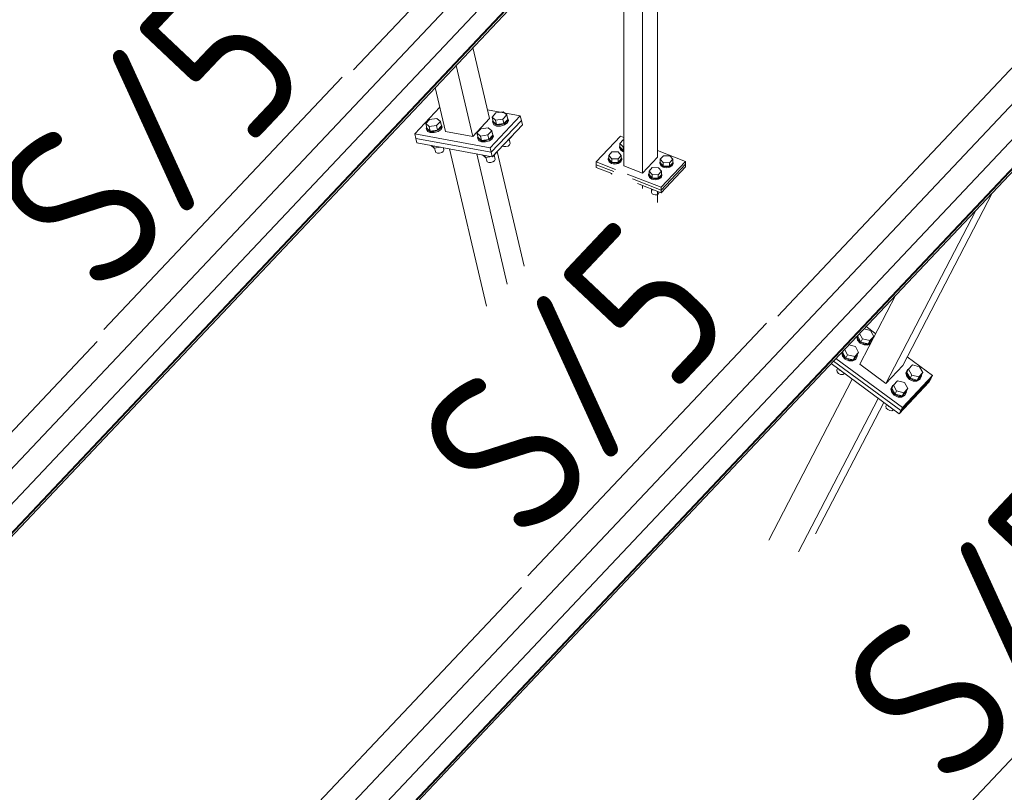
# Model space of a CAD drawing. Header units: millimetres. Extents: x -681 to 506, y -45 to 794.
# Tile 124 of 256: x -304 to -274, y 496 to 520. Entities that reach past the tile are written whole.
import ezdxf

# ---------------------------------------------------------------- set-up
doc = ezdxf.new("R2010")
doc.units = ezdxf.units.MM
doc.header["$LTSCALE"] = 0.6
doc.linetypes.add('XKITLINE00', pattern=[0])
for name, color, linetype, lineweight in [('Bolt', 7, 'Continuous', 0), ('Part', 2, 'Continuous', 0), ('PartMark', 3, 'Continuous', 0)]:
    doc.layers.add(name, color=color, linetype=linetype, lineweight=lineweight)
doc.styles.add('ISOCPEUR', font='ISOCPEUR.TTF')

msp = doc.modelspace()

# ---------------------------------------------------------------- linework, layer by layer
at = {"layer": 'Bolt', "color": 3, "linetype": 'XKITLINE00', "lineweight": 0}
for p, q in [((-291.728, 516.671), (-291.608, 516.798)), ((-291.608, 516.798), (-291.382, 516.831)), ((-291.382, 516.831), (-291.275, 516.737)), ((-289.693, 516.871), (-289.573, 516.998)), ((-289.661, 516.734), (-289.693, 516.871)), ((-289.587, 516.777), (-289.693, 516.871)), ((-289.36, 516.81), (-289.587, 516.777)), ((-289.573, 516.998), (-289.347, 517.031)), ((-289.24, 516.937), (-289.36, 516.81)), ((-289.328, 516.673), (-289.36, 516.81)), ((-289.347, 517.031), (-289.24, 516.937)), ((-289.328, 516.673), (-289.208, 516.8)), ((-289.208, 516.8), (-289.24, 516.937)), ((-289.195, 516.802), (-289.231, 516.73)), ((-289.223, 516.865), (-289.195, 516.802)), ((-289.186, 516.766), (-289.195, 516.802)), ((-291.696, 516.534), (-291.728, 516.671)), ((-291.621, 516.577), (-291.728, 516.671)), ((-291.709, 516.532), (-291.7, 516.551)), ((-291.681, 516.469), (-291.709, 516.532)), ((-291.7, 516.496), (-291.709, 516.532)), ((-291.672, 516.433), (-291.7, 516.496)), ((-291.589, 516.44), (-291.696, 516.534)), ((-291.395, 516.61), (-291.621, 516.577)), ((-291.589, 516.44), (-291.621, 516.577)), ((-291.275, 516.737), (-291.395, 516.61)), ((-291.363, 516.473), (-291.395, 516.61)), ((-291.363, 516.473), (-291.243, 516.6)), ((-291.266, 516.53), (-291.356, 516.468)), ((-291.348, 516.431), (-291.257, 516.493)), ((-291.243, 516.6), (-291.275, 516.737)), ((-291.23, 516.602), (-291.266, 516.53)), ((-291.258, 516.665), (-291.23, 516.602)), ((-291.257, 516.493), (-291.221, 516.566)), ((-291.221, 516.566), (-291.23, 516.602)), ((-290.154, 516.383), (-290.035, 516.51)), ((-290.035, 516.51), (-289.808, 516.543)), ((-289.808, 516.543), (-289.701, 516.449)), ((-289.674, 516.732), (-289.665, 516.751)), ((-289.646, 516.67), (-289.674, 516.732)), ((-289.666, 516.696), (-289.674, 516.732)), ((-289.638, 516.633), (-289.666, 516.696)), ((-289.554, 516.64), (-289.661, 516.734)), ((-289.561, 516.633), (-289.646, 516.67)), ((-289.638, 516.633), (-289.553, 516.596)), ((-289.554, 516.64), (-289.587, 516.777)), ((-289.443, 516.632), (-289.561, 516.633)), ((-289.554, 516.64), (-289.328, 516.673)), ((-289.553, 516.596), (-289.434, 516.596)), ((-289.322, 516.668), (-289.443, 516.632)), ((-289.434, 516.596), (-289.313, 516.631)), ((-289.231, 516.73), (-289.322, 516.668)), ((-289.313, 516.631), (-289.222, 516.693)), ((-289.222, 516.693), (-289.186, 516.766)), ((-291.596, 516.433), (-291.681, 516.469)), ((-291.672, 516.433), (-291.588, 516.396)), ((-291.477, 516.432), (-291.596, 516.433)), ((-291.589, 516.44), (-291.363, 516.473)), ((-291.588, 516.396), (-291.469, 516.396)), ((-291.356, 516.468), (-291.477, 516.432)), ((-291.469, 516.396), (-291.348, 516.431)), ((-290.122, 516.246), (-290.154, 516.383)), ((-290.048, 516.289), (-290.154, 516.383)), ((-290.136, 516.244), (-290.126, 516.263)), ((-290.107, 516.181), (-290.136, 516.244)), ((-290.127, 516.207), (-290.136, 516.244)), ((-290.099, 516.145), (-290.127, 516.207)), ((-290.016, 516.152), (-290.122, 516.246)), ((-290.023, 516.145), (-290.107, 516.181)), ((-289.821, 516.322), (-290.048, 516.289)), ((-290.016, 516.152), (-290.048, 516.289)), ((-290.016, 516.152), (-289.789, 516.185)), ((-289.783, 516.179), (-289.904, 516.144)), ((-289.701, 516.449), (-289.821, 516.322)), ((-289.789, 516.185), (-289.821, 516.322)), ((-289.789, 516.185), (-289.669, 516.312)), ((-289.692, 516.242), (-289.783, 516.179)), ((-289.774, 516.143), (-289.684, 516.205)), ((-289.669, 516.312), (-289.701, 516.449)), ((-289.656, 516.314), (-289.692, 516.242)), ((-289.684, 516.377), (-289.656, 516.314)), ((-289.684, 516.205), (-289.648, 516.277)), ((-289.648, 516.277), (-289.656, 516.314)), ((-289.206, 516.153), (-289.086, 516.28)), ((-289.133, 516.056), (-289.166, 516.196)), ((-289.086, 516.28), (-289.088, 516.287)), ((-291.558, 516), (-291.467, 515.92)), ((-291.467, 515.92), (-291.483, 515.986)), ((-291.467, 515.92), (-291.275, 515.948)), ((-291.429, 515.818), (-291.453, 515.922)), ((-291.168, 515.856), (-291.185, 515.932)), ((-290.099, 516.145), (-290.014, 516.108)), ((-289.904, 516.144), (-290.023, 516.145)), ((-290.014, 516.108), (-289.895, 516.107)), ((-289.895, 516.107), (-289.774, 516.143)), ((-289.376, 515.982), (-289.333, 515.964)), ((-289.333, 515.964), (-289.268, 515.964)), ((-289.268, 515.964), (-289.202, 515.983)), ((-289.216, 516.152), (-289.206, 516.153)), ((-289.206, 516.153), (-289.208, 516.16)), ((-289.202, 515.983), (-289.153, 516.017)), ((-289.153, 516.017), (-289.133, 516.056)), ((-285.78, 515.957), (-285.767, 515.986)), ((-285.754, 515.89), (-285.78, 515.957)), ((-285.78, 515.931), (-285.78, 515.957)), ((-285.78, 515.931), (-285.754, 515.865)), ((-285.767, 516.063), (-285.667, 516.169)), ((-285.767, 515.957), (-285.767, 516.063)), ((-285.674, 515.955), (-285.767, 516.063)), ((-285.674, 515.848), (-285.767, 515.957)), ((-285.681, 515.841), (-285.754, 515.89)), ((-285.674, 515.848), (-285.674, 515.955)), ((-285.645, 515.954), (-285.674, 515.955)), ((-285.667, 516.169), (-285.645, 516.169)), ((-291.414, 515.784), (-291.429, 515.818)), ((-291.414, 515.784), (-291.368, 515.764)), ((-291.368, 515.764), (-291.303, 515.763)), ((-291.303, 515.763), (-291.237, 515.783)), ((-291.237, 515.783), (-291.187, 515.817)), ((-291.187, 515.817), (-291.168, 515.856)), ((-289.985, 515.712), (-289.894, 515.632)), ((-289.894, 515.632), (-289.909, 515.698)), ((-289.894, 515.632), (-289.701, 515.66)), ((-289.856, 515.53), (-289.88, 515.634)), ((-289.677, 515.663), (-289.667, 515.665)), ((-289.667, 515.665), (-289.669, 515.672)), ((-289.667, 515.665), (-289.548, 515.792)), ((-289.594, 515.568), (-289.627, 515.708)), ((-289.548, 515.792), (-289.549, 515.799)), ((-286.125, 515.59), (-286.112, 515.619)), ((-286.1, 515.524), (-286.125, 515.59)), ((-286.125, 515.565), (-286.125, 515.59)), ((-286.112, 515.697), (-286.013, 515.802)), ((-286.112, 515.59), (-286.112, 515.697)), ((-286.02, 515.588), (-286.112, 515.697)), ((-286.112, 515.59), (-286.02, 515.482)), ((-286.02, 515.482), (-286.02, 515.588)), ((-285.827, 515.586), (-286.02, 515.588)), ((-286.013, 515.802), (-285.82, 515.8)), ((-285.728, 515.691), (-285.827, 515.586)), ((-285.827, 515.479), (-285.827, 515.586)), ((-285.827, 515.479), (-285.728, 515.585)), ((-285.82, 515.8), (-285.728, 515.691)), ((-285.754, 515.865), (-285.681, 515.815)), ((-285.714, 515.585), (-285.744, 515.519)), ((-285.728, 515.585), (-285.728, 515.691)), ((-285.728, 515.619), (-285.714, 515.585)), ((-285.714, 515.559), (-285.714, 515.585)), ((-285.645, 515.834), (-285.681, 515.841)), ((-285.681, 515.815), (-285.645, 515.809)), ((-285.645, 515.848), (-285.674, 515.848)), ((-284.532, 515.581), (-284.432, 515.687)), ((-284.532, 515.475), (-284.532, 515.581)), ((-284.439, 515.473), (-284.532, 515.581)), ((-284.432, 515.687), (-284.239, 515.684)), ((-284.147, 515.576), (-284.247, 515.47)), ((-284.239, 515.684), (-284.147, 515.576)), ((-284.147, 515.47), (-284.147, 515.576)), ((-289.84, 515.495), (-289.856, 515.53)), ((-289.84, 515.495), (-289.794, 515.475)), ((-289.794, 515.475), (-289.729, 515.475)), ((-289.729, 515.475), (-289.663, 515.494)), ((-289.663, 515.494), (-289.614, 515.528)), ((-289.614, 515.528), (-289.594, 515.568)), ((-286.125, 515.565), (-286.1, 515.499)), ((-286.027, 515.475), (-286.1, 515.524)), ((-286.1, 515.499), (-286.027, 515.449)), ((-285.924, 515.456), (-286.027, 515.475)), ((-286.027, 515.449), (-285.924, 515.43)), ((-286.02, 515.482), (-285.827, 515.479)), ((-285.821, 515.472), (-285.924, 515.456)), ((-285.924, 515.43), (-285.821, 515.446)), ((-285.744, 515.519), (-285.821, 515.472)), ((-285.821, 515.446), (-285.744, 515.494)), ((-285.744, 515.494), (-285.714, 515.559)), ((-284.877, 515.215), (-284.778, 515.321)), ((-284.778, 515.321), (-284.585, 515.318)), ((-284.585, 515.318), (-284.493, 515.21)), ((-284.545, 515.475), (-284.532, 515.504)), ((-284.519, 515.409), (-284.545, 515.475)), ((-284.545, 515.45), (-284.545, 515.475)), ((-284.545, 515.45), (-284.519, 515.383)), ((-284.532, 515.475), (-284.439, 515.367)), ((-284.446, 515.359), (-284.519, 515.409)), ((-284.519, 515.383), (-284.446, 515.334)), ((-284.344, 515.34), (-284.446, 515.359)), ((-284.446, 515.334), (-284.344, 515.315)), ((-284.439, 515.367), (-284.439, 515.473)), ((-284.247, 515.47), (-284.439, 515.473)), ((-284.439, 515.367), (-284.247, 515.364)), ((-284.24, 515.356), (-284.344, 515.34)), ((-284.344, 515.315), (-284.24, 515.331)), ((-284.247, 515.364), (-284.147, 515.47)), ((-284.247, 515.364), (-284.247, 515.47)), ((-284.164, 515.404), (-284.24, 515.356)), ((-284.24, 515.331), (-284.164, 515.378)), ((-284.134, 515.469), (-284.164, 515.404)), ((-284.164, 515.378), (-284.134, 515.444)), ((-284.147, 515.504), (-284.134, 515.469)), ((-284.134, 515.444), (-284.134, 515.469)), ((-286.02, 515.124), (-286.038, 515.145)), ((-286.031, 515.126), (-286.031, 515.138)), ((-286.02, 515.124), (-286.02, 515.138)), ((-284.891, 515.109), (-284.877, 515.138)), ((-284.865, 515.042), (-284.891, 515.109)), ((-284.891, 515.083), (-284.891, 515.109)), ((-284.891, 515.083), (-284.865, 515.017)), ((-284.877, 515.109), (-284.877, 515.215)), ((-284.785, 515.107), (-284.877, 515.215)), ((-284.877, 515.109), (-284.785, 515)), ((-284.792, 514.993), (-284.865, 515.042)), ((-284.865, 515.017), (-284.792, 514.967)), ((-284.69, 514.974), (-284.792, 514.993)), ((-284.785, 515), (-284.785, 515.107)), ((-284.593, 515.104), (-284.785, 515.107)), ((-284.785, 515), (-284.593, 514.997)), ((-284.586, 514.99), (-284.69, 514.974)), ((-284.493, 515.21), (-284.593, 515.104)), ((-284.593, 514.997), (-284.593, 515.104)), ((-284.593, 514.997), (-284.493, 515.103)), ((-284.509, 515.037), (-284.586, 514.99)), ((-284.586, 514.965), (-284.509, 515.012)), ((-284.48, 515.103), (-284.509, 515.037)), ((-284.509, 515.012), (-284.48, 515.078)), ((-284.493, 515.103), (-284.493, 515.21)), ((-284.493, 515.137), (-284.48, 515.103)), ((-284.48, 515.078), (-284.48, 515.103)), ((-284.792, 514.967), (-284.69, 514.948)), ((-284.69, 514.948), (-284.586, 514.965)), ((-284.785, 514.643), (-284.803, 514.664)), ((-284.796, 514.554), (-284.796, 514.656)), ((-284.796, 514.554), (-284.783, 514.518)), ((-284.785, 514.643), (-284.785, 514.657)), ((-284.748, 514.642), (-284.785, 514.643)), ((-284.783, 514.518), (-284.743, 514.492)), ((-284.743, 514.492), (-284.688, 514.481)), ((-284.688, 514.481), (-284.632, 514.49)), ((-284.632, 514.49), (-284.59, 514.516)), ((-284.59, 514.516), (-284.574, 514.551)), ((-284.574, 514.551), (-284.574, 514.574)), ((-278.487, 510.162), (-278.502, 510.127)), ((-278.488, 510.154), (-278.483, 510.167)), ((-278.463, 510.052), (-278.488, 510.154)), ((-278.475, 510.151), (-278.448, 510.203)), ((-278.475, 510.151), (-278.376, 509.97)), ((-278.325, 510.069), (-278.417, 510.236)), ((-278.288, 510.373), (-278.085, 510.322)), ((-277.985, 510.142), (-278.105, 510.015)), ((-278.085, 510.322), (-277.985, 510.142)), ((-278.037, 510.043), (-277.985, 510.142)), ((-278.749, 509.884), (-278.546, 509.834)), ((-278.502, 510.127), (-278.477, 510.026)), ((-278.477, 510.026), (-278.397, 509.936)), ((-278.383, 509.962), (-278.463, 510.052)), ((-278.397, 509.936), (-278.282, 509.882)), ((-278.268, 509.908), (-278.383, 509.962)), ((-278.376, 509.97), (-278.325, 510.069)), ((-278.376, 509.97), (-278.157, 509.916)), ((-278.105, 510.015), (-278.325, 510.069)), ((-278.282, 509.882), (-278.164, 509.879)), ((-278.151, 509.905), (-278.268, 509.908)), ((-278.164, 509.879), (-278.075, 509.926)), ((-278.157, 509.916), (-278.037, 510.043)), ((-278.157, 509.916), (-278.105, 510.015)), ((-278.062, 509.953), (-278.151, 509.905)), ((-278.024, 510.039), (-278.06, 509.956)), ((-278.029, 510.058), (-278.024, 510.039)), ((-278.948, 509.674), (-278.963, 509.639)), ((-278.963, 509.639), (-278.938, 509.537)), ((-278.949, 509.665), (-278.944, 509.678)), ((-278.925, 509.564), (-278.949, 509.665)), ((-278.938, 509.537), (-278.858, 509.447)), ((-278.937, 509.662), (-278.909, 509.715)), ((-278.937, 509.662), (-278.837, 509.481)), ((-278.844, 509.474), (-278.925, 509.564)), ((-278.786, 509.58), (-278.878, 509.748)), ((-278.837, 509.481), (-278.786, 509.58)), ((-278.566, 509.526), (-278.786, 509.58)), ((-278.618, 509.427), (-278.498, 509.554)), ((-278.446, 509.653), (-278.566, 509.526)), ((-278.546, 509.834), (-278.446, 509.653)), ((-278.485, 509.551), (-278.522, 509.465)), ((-278.498, 509.554), (-278.446, 509.653)), ((-278.49, 509.57), (-278.485, 509.551)), ((-278.858, 509.447), (-278.743, 509.394)), ((-278.73, 509.42), (-278.844, 509.474)), ((-278.837, 509.481), (-278.618, 509.427)), ((-278.743, 509.394), (-278.626, 509.39)), ((-278.612, 509.417), (-278.73, 509.42)), ((-278.626, 509.39), (-278.536, 509.438)), ((-278.618, 509.427), (-278.566, 509.526)), ((-278.522, 509.465), (-278.612, 509.417)), ((-278.536, 509.438), (-278.522, 509.465)), ((-276.918, 509.14), (-276.798, 509.267)), ((-276.798, 509.267), (-276.579, 509.213)), ((-279.098, 509.158), (-279.118, 509.111)), ((-279.118, 509.111), (-279.104, 509.056)), ((-279.104, 509.056), (-279.06, 509.007)), ((-279.098, 509.158), (-279.095, 509.162)), ((-279.06, 509.007), (-278.998, 508.977)), ((-279.032, 509.105), (-279.042, 509.123)), ((-279.032, 509.105), (-279.028, 509.113)), ((-279.01, 509.099), (-279.032, 509.105)), ((-278.998, 508.977), (-278.934, 508.975)), ((-278.934, 508.975), (-278.885, 509.002)), ((-278.885, 509.002), (-278.883, 509.006)), ((-276.959, 509.104), (-276.996, 509.018)), ((-276.996, 509.018), (-276.971, 508.916)), ((-276.982, 509.044), (-276.945, 509.131)), ((-276.957, 508.943), (-276.982, 509.044)), ((-276.969, 509.041), (-276.918, 509.14)), ((-276.969, 509.041), (-276.87, 508.86)), ((-276.959, 509.104), (-276.945, 509.131)), ((-276.877, 508.853), (-276.957, 508.943)), ((-276.945, 509.131), (-276.909, 509.15)), ((-276.818, 508.959), (-276.918, 509.14)), ((-276.87, 508.86), (-276.818, 508.959)), ((-276.599, 508.905), (-276.818, 508.959)), ((-276.65, 508.806), (-276.531, 508.933)), ((-276.479, 509.032), (-276.599, 508.905)), ((-276.579, 509.213), (-276.479, 509.032)), ((-276.518, 508.93), (-276.555, 508.844)), ((-276.531, 508.933), (-276.479, 509.032)), ((-276.522, 508.949), (-276.518, 508.93)), ((-277.443, 508.556), (-277.406, 508.642)), ((-277.43, 508.553), (-277.379, 508.652)), ((-277.42, 508.616), (-277.406, 508.642)), ((-277.406, 508.642), (-277.37, 508.662)), ((-277.379, 508.652), (-277.259, 508.779)), ((-277.28, 508.471), (-277.379, 508.652)), ((-277.259, 508.779), (-277.04, 508.725)), ((-277.04, 508.725), (-276.94, 508.544)), ((-276.971, 508.916), (-276.89, 508.826)), ((-276.89, 508.826), (-276.776, 508.773)), ((-276.762, 508.799), (-276.877, 508.853)), ((-276.87, 508.86), (-276.65, 508.806)), ((-276.776, 508.773), (-276.658, 508.769)), ((-276.645, 508.796), (-276.762, 508.799)), ((-276.658, 508.769), (-276.569, 508.817)), ((-276.65, 508.806), (-276.599, 508.905)), ((-276.555, 508.844), (-276.645, 508.796)), ((-276.569, 508.817), (-276.555, 508.844)), ((-277.42, 508.616), (-277.457, 508.529)), ((-277.457, 508.529), (-277.432, 508.428)), ((-277.418, 508.454), (-277.443, 508.556)), ((-277.432, 508.428), (-277.352, 508.338)), ((-277.43, 508.553), (-277.331, 508.372)), ((-277.338, 508.364), (-277.418, 508.454)), ((-277.352, 508.338), (-277.237, 508.284)), ((-277.223, 508.311), (-277.338, 508.364)), ((-277.331, 508.372), (-277.28, 508.471)), ((-277.331, 508.372), (-277.112, 508.318)), ((-277.06, 508.417), (-277.28, 508.471)), ((-277.119, 508.281), (-277.03, 508.329)), ((-277.112, 508.318), (-276.992, 508.445)), ((-277.112, 508.318), (-277.06, 508.417)), ((-277.016, 508.355), (-277.106, 508.307)), ((-276.94, 508.544), (-277.06, 508.417)), ((-277.03, 508.329), (-277.016, 508.355)), ((-276.979, 508.442), (-277.016, 508.355)), ((-276.992, 508.445), (-276.94, 508.544)), ((-276.984, 508.461), (-276.979, 508.442)), ((-277.591, 508.049), (-277.612, 508.002)), ((-277.591, 508.049), (-277.589, 508.053)), ((-277.237, 508.284), (-277.119, 508.281)), ((-277.106, 508.307), (-277.223, 508.311)), ((-277.612, 508.002), (-277.598, 507.946)), ((-277.598, 507.946), (-277.554, 507.897)), ((-277.554, 507.897), (-277.492, 507.868)), ((-277.526, 507.995), (-277.536, 508.014)), ((-277.526, 507.995), (-277.522, 508.003)), ((-277.504, 507.99), (-277.526, 507.995)), ((-277.492, 507.868), (-277.428, 507.866)), ((-277.428, 507.866), (-277.379, 507.892)), ((-277.379, 507.892), (-277.377, 507.896))]:
    msp.add_line(p, q, dxfattribs=at)
at = {"layer": 'Part', "color": 2, "linetype": 'XKITLINE00', "lineweight": 0}
for p, q in [((-278.272, 534.916), (-293.939, 518.32)), ((-316.78, 492.997), (-277.584, 534.517)), ((-277.975, 533.021), (-317.171, 491.501)), ((-316.58, 491.141), (-277.384, 532.661)), ((-277.373, 532.785), (-316.569, 491.265)), ((-277.355, 532.774), (-316.551, 491.254)), ((-265.263, 527.365), (-280.93, 510.769)), ((-303.772, 485.446), (-264.576, 526.966)), ((-264.967, 525.47), (-304.163, 483.95)), ((-303.572, 483.59), (-264.376, 525.109)), ((-264.365, 525.234), (-303.561, 483.714)), ((-264.347, 525.223), (-303.543, 483.703)), ((-284.614, 515.637), (-284.614, 525.002)), ((-285.075, 515.149), (-285.075, 524.514)), ((-285.645, 515.371), (-285.645, 523.91)), ((-289.768, 516.829), (-290.277, 519.004)), ((-290.286, 516.28), (-290.795, 518.455)), ((-291.119, 516.432), (-291.434, 517.778)), ((-291.292, 517.17), (-292.062, 516.354)), ((-288.825, 516.907), (-289.829, 517.091)), ((-290.286, 516.28), (-289.768, 516.829)), ((-288.825, 516.907), (-289.748, 515.93)), ((-288.793, 516.77), (-288.825, 516.907)), ((-288.793, 516.77), (-289.716, 515.793)), ((-288.793, 516.77), (-289.716, 515.793)), ((-288.761, 516.633), (-289.684, 515.656)), ((-288.761, 516.633), (-288.793, 516.77)), ((-292.062, 516.354), (-289.748, 515.93)), ((-292.062, 516.354), (-292.029, 516.217)), ((-292.029, 516.217), (-289.716, 515.793)), ((-291.997, 516.08), (-292.029, 516.217)), ((-289.716, 515.793), (-292.029, 516.217)), ((-291.119, 516.432), (-290.286, 516.28)), ((-286.502, 515.497), (-285.752, 516.29)), ((-285.752, 516.29), (-285.645, 516.249)), ((-289.684, 515.656), (-291.997, 516.08)), ((-289.863, 511.067), (-290.994, 515.897)), ((-289.748, 515.93), (-289.716, 515.793)), ((-289.225, 511.743), (-290.161, 515.744)), ((-289.716, 515.793), (-289.684, 515.656)), ((-288.706, 512.293), (-289.531, 515.818)), ((-285.075, 515.149), (-284.614, 515.637)), ((-284.614, 515.846), (-283.758, 515.512)), ((-286.502, 515.497), (-286.502, 515.411)), ((-286.502, 515.497), (-285.902, 515.263)), ((-286.502, 515.411), (-286.502, 515.326)), ((-286.502, 515.411), (-285.961, 515.201)), ((-286.502, 515.411), (-285.961, 515.201)), ((-286.502, 515.326), (-286.02, 515.138)), ((-285.645, 515.371), (-285.075, 515.149)), ((-284.507, 514.718), (-283.758, 515.512)), ((-284.507, 514.633), (-283.758, 515.427)), ((-283.758, 515.427), (-284.507, 514.633)), ((-283.758, 515.342), (-284.507, 514.548)), ((-283.758, 515.512), (-283.758, 515.427)), ((-283.758, 515.427), (-283.758, 515.342)), ((-285.542, 515.122), (-284.507, 514.718)), ((-285.388, 514.977), (-284.507, 514.633)), ((-285.388, 514.977), (-284.507, 514.633)), ((-285.234, 514.832), (-284.507, 514.548)), ((-285.075, 514.682), (-285.075, 514.77)), ((-284.507, 514.633), (-284.507, 514.718)), ((-284.614, 514.246), (-284.614, 514.59)), ((-284.507, 514.548), (-284.507, 514.633)), ((-277.089, 509.252), (-274.336, 514.56)), ((-277.608, 508.703), (-274.854, 514.01)), ((-278.405, 509.29), (-277.301, 511.418)), ((-278.219, 510.446), (-277.92, 510.226)), ((-301.801, 509.992), (-317.468, 493.396)), ((-279.293, 509.308), (-277.204, 507.769)), ((-279.217, 509.389), (-277.152, 507.868)), ((-279.217, 509.389), (-277.152, 507.868)), ((-279.141, 509.469), (-277.101, 507.967)), ((-278.405, 509.29), (-277.608, 508.703)), ((-277.608, 508.703), (-277.089, 509.252)), ((-276.953, 509.514), (-276.179, 508.944)), ((-277.101, 507.967), (-276.179, 508.944)), ((-276.179, 508.944), (-276.23, 508.845)), ((-281.205, 503.894), (-278.644, 508.83)), ((-276.281, 508.746), (-277.204, 507.769)), ((-277.152, 507.868), (-276.23, 508.845)), ((-276.23, 508.845), (-277.152, 507.868)), ((-276.23, 508.845), (-276.281, 508.746)), ((-280.288, 503.537), (-277.847, 508.243)), ((-279.77, 504.086), (-277.678, 508.118)), ((-277.204, 507.769), (-277.152, 507.868)), ((-277.152, 507.868), (-277.101, 507.967)), ((-288.793, 502.441), (-304.46, 485.845))]:
    msp.add_line(p, q, dxfattribs=at)
at = {"layer": 'PartMark', "color": 1, "linetype": 'XKITLINE00', "lineweight": 0}
for p, q in [((-301.599, 510.352), (-294.286, 518.098)), ((-288.591, 502.8), (-281.278, 510.547)), ((-275.583, 495.249), (-268.27, 502.996))]:
    msp.add_line(p, q, dxfattribs=at)

# ---------------------------------------------------------------- texts
at = {"layer": 'PartMark', "color": 1, "style": 'ISOCPEUR', "width": 0.85}
for p in [(-301.623, 511.2), (-288.615, 503.648), (-275.607, 496.097)]:
    msp.add_text('S/5', height=5, rotation=46.6502, dxfattribs=at).set_placement(p)

doc.saveas('drawing.dxf')
